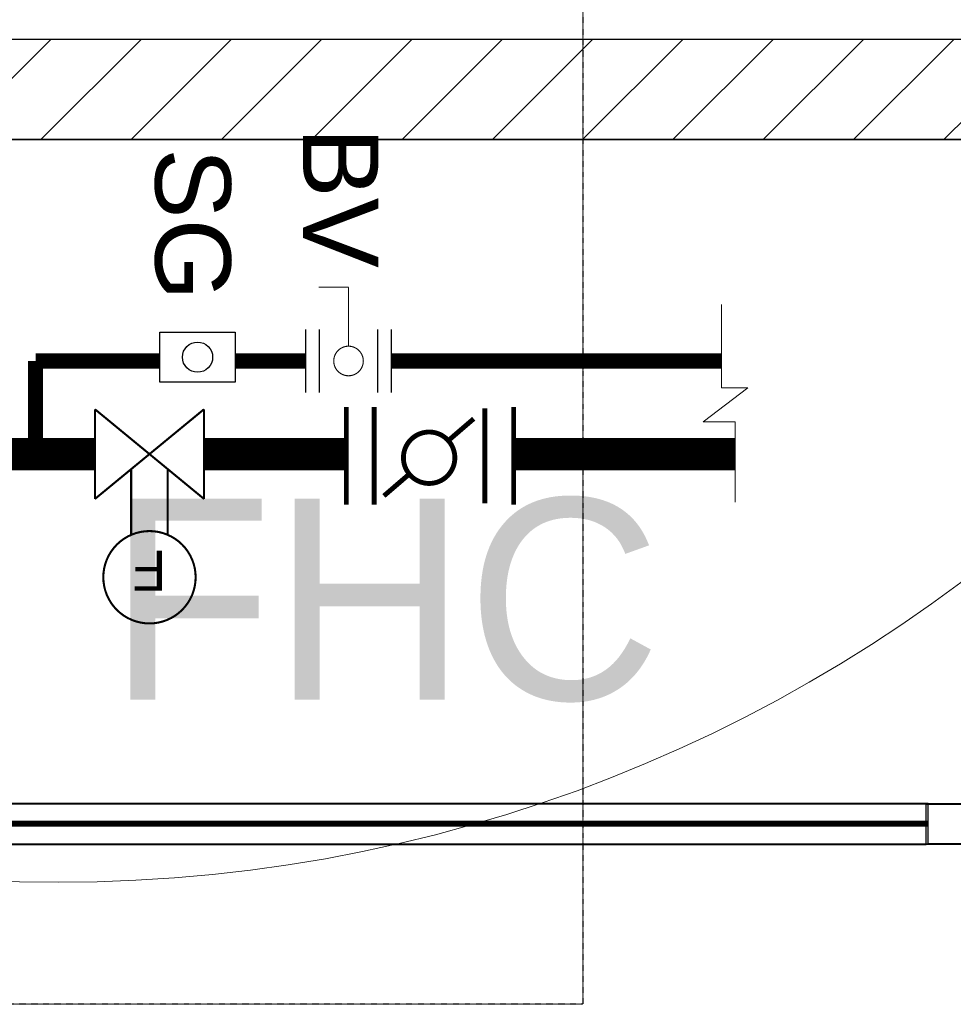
# Model space of a CAD drawing. Header units: millimetres. Extents: x -226731 to 126254, y -16359 to 60195.
# Tile 150 of 256: x -155152 to -154224, y 10340 to 11319. Entities that reach past the tile are written whole.
import ezdxf
from ezdxf.lldxf.tags import DXFTag

# ---------------------------------------------------------------- set-up
doc = ezdxf.new("R2010")
doc.units = ezdxf.units.MM
doc.header["$LTSCALE"] = 0.1
doc.header["$MEASUREMENT"] = 0
for name, pattern in [('$0$HIDDEN', [0.375, 0.25, -0.125]), ('AUDIT_D_060311083008-3', [0]), ('CENTER', [2, 1.25, -0.25, 0.25, -0.25]), ('CENTER2', [1.125, 0.75, -0.125, 0.125, -0.125]), ('CONTINOUS', [0, 0, 0])]:
    doc.linetypes.add(name, pattern=pattern)
doc.layers.get('0').update_dxf_attribs({"lineweight": 5})
for name, color, linetype in [('0-CCE-FF-SIGHT GLASS', 7, 'Continuous'), ('0_CCE_FF_VALVES', 10, 'Continuous'), ('A-Anno-Note', 211, 'Continuous'), ('A-ANNO-TEXT-100', 211, 'AUDIT_D_060311083008-3'), ('ELEVATION 4', 8, 'Continuous'), ('FIRE FIGHTING SERVICES', 5, 'Continuous')]:
    doc.layers.add(name, color=color, linetype=linetype)
for name, color, linetype, lineweight in [('0_CCE_ FF_SIDE WALL SPRINKLER', 6, 'Continuous', 0), ('0_CCE_FF_100 DIA PIPE', 11, 'Continuous', 0), ('0_CCE_FF_DRAIN PIPE', 42, 'DASH', 0), ('4_Glass', 140, 'Continuous', 40), ('HATCH-WALL', 8, 'Continuous', 5), ('MEP FLUSH WATER', 1, 'CENTER2', 40), ('NPC-P-Text', 7, 'Continuous', 18), ('SPRINKLER COVERAGE AREA', 1, 'Continuous', 9), ('WALL', 2, 'Continuous', 30)]:
    doc.layers.add(name, color=color, linetype=linetype, lineweight=lineweight)
doc.layers.add('AREA LINE', color=3, linetype='Continuous', plot=False)
doc.styles.add('A2 FORMAT$0$Standard', font='arial.ttf')
doc.styles.add('ARIAL', font='arial.ttf')
doc.styles.add('Txt100-02', font='GOTHIC.TTF', dxfattribs={"height": 250})
tags = doc.linetypes.add('DASH', pattern=[0.35, 0.25, -0.1]).pattern_tags.tags
tags[6:7] = [DXFTag(74, 4), DXFTag(75, 0), DXFTag(340, '0'), DXFTag(46, 1.0), DXFTag(50, 0.0), DXFTag(44, 0.0), DXFTag(45, 0.0)]
tags[4:5] = [DXFTag(74, 4), DXFTag(75, 0), DXFTag(340, '0'), DXFTag(46, 1.0), DXFTag(50, 0.0), DXFTag(44, 0.0), DXFTag(45, 0.0)]

# ---------------------------------------------------------------- blocks, each defined once
blk = doc.blocks.new('BFV')
at = {"linetype": 'Continuous', "lineweight": 13, "const_width": 281}
for points in [[(-4894, -2938), (-4894, 2712)], [(3180, -2938), (3180, 2712)], [(4794, -2938), (4794, 2712)], [(-3228, -2857), (-3228, 2631)], [(1149, 947), (2619, 2209)], [(-2580, -2255), (-1110, -992)]]:
    blk.add_lwpolyline(points, dxfattribs=at)
blk.add_lwpolyline([(-1489, 0, -1.128321), (1446, -355, -0.886273), (-1489, 0, 14.025046)], format="xyb", dxfattribs=at)
blk = doc.blocks.new('BV')
at = {"linetype": 'Continuous', "const_width": 0.647}
for points in [[(0, 8.63), (0, 43.06)], [(17.33, 43.06), (0, 43.06)], [(-25, 18.5), (-25, -18.5)], [(-17.03, 18.5), (-17.03, -18.5)], [(17.03, 18.5), (17.03, -18.5)], [(25, 18.5), (25, -18.5)]]:
    blk.add_lwpolyline(points, dxfattribs=at)
blk.add_lwpolyline([(-8.63, 0, -1), (8.63, 0, -1), (-8.63, 0, 2.414214)], format="xyb", dxfattribs=at)
blk = doc.blocks.new('FLOW SWITCH')
at = {"color": 7, "linetype": 'Continuous', "const_width": 150}
blk.add_lwpolyline([(-3340, 8907, -1), (3340, 8907, -1), (-3340, 8907, -1)], format="xyb", dxfattribs=at)
for points in [[(-1325, 5841), (-1325, 1089)], [(1325, 5841), (1325, 1089)]]:
    blk.add_lwpolyline(points, dxfattribs=at)
at = {"layer": 'MEP FLUSH WATER', "linetype": 'Continuous', "lineweight": 13, "const_width": 150}
for points in [[(3947, 3245), (-3947, -3245)], [(3947, -3245), (-3947, 3245)], [(-3947, 3245), (-3947, -3245)], [(3947, 3245), (3947, -3245)]]:
    blk.add_lwpolyline(points, dxfattribs=at)
at = {"color": 7, "style": 'A2 FORMAT$0$Standard'}
blk.add_text('F', height=2893, dxfattribs=at).set_placement((-1228, 6994))
blk = doc.blocks.new('A$C2AD535C3')
at = {"layer": 'SPRINKLER COVERAGE AREA', "color": 1}
blk.add_circle((0, 0), 2500, dxfattribs=at)
blk = doc.blocks.new('G$C3584CA52')
at = {"layer": '0-CCE-FF-SIGHT GLASS', "color": 7, "linetype": 'Continuous'}
blk.add_lwpolyline([(8080.59, -10212.09), (8080.59, -10262.09), (8005.59, -10262.09), (8005.59, -10212.09)], close=True, dxfattribs=at)
blk.add_circle((8043.09, -10237.09), 15, dxfattribs=at)
at = {"layer": '0_CCE_FF_100 DIA PIPE', "color": 1, "linetype": 'CENTER', "ltscale": 5, "const_width": 32}
for points in [[(7941.04, -10333.44), (6822.83, -10333.44)], [(8049.52, -10333.44), (8190.98, -10333.44)], [(8357.43, -10333.44), (8577.55, -10333.44)]]:
    blk.add_lwpolyline(points, dxfattribs=at)
at = {"layer": '0_CCE_FF_DRAIN PIPE', "linetype": 'CONTINOUS', "ltscale": 0.1, "const_width": 15, "elevation": 0}
for points in [[(8005.59, -10240.89), (7882.04, -10240.89)], [(8150.6, -10240.89), (8080.59, -10240.89)]]:
    blk.add_lwpolyline(points, dxfattribs=at)
at = {"layer": '0_CCE_FF_DRAIN PIPE', "linetype": 'CONTINOUS', "ltscale": 0.1, "const_width": 15}
for points in [[(7882.04, -10240.89), (7882.04, -10334.29)], [(8080.59, -10240.89), (8150.6, -10240.89)], [(8235.77, -10240.89), (8564.15, -10240.89)]]:
    blk.add_lwpolyline(points, dxfattribs=at)
at = {"layer": 'NPC-P-Text', "color": 7}
blk.add_lwpolyline([(8564.15, -10184.76), (8564.15, -10267.7), (8590.22, -10267.7), (8545.88, -10301.35), (8577.55, -10301.35), (8577.55, -10381.33)], dxfattribs=at)
at = {"layer": '0_CCE_ FF_SIDE WALL SPRINKLER', "color": 240, "xscale": -0.6, "yscale": 0.6, "zscale": 0.6}
blk.add_blockref('A$C2AD535C3', (7904.64, -9259), dxfattribs=at)
at = {"layer": '0_CCE_FF_VALVES', "xscale": -1.703251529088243, "yscale": 1.703251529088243, "zscale": 1.703251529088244}
blk.add_blockref('BV', (8193.18, -10240.89), dxfattribs=at)
at = {"layer": '0_CCE_FF_VALVES'}
for name, p, xscale, yscale, zscale, rotation in [('BFV', (8273.34, -10337.06), 0.01717981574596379, 0.01717981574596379, 0.01717981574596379, 180.0000000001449), ('FLOW SWITCH', (7995.28, -10333.44), 0.01374385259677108, 0.01374385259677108, 0.01374385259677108, 180)]:
    blk.add_blockref(name, p, dxfattribs=dict(at, xscale=xscale, yscale=yscale, zscale=zscale, rotation=rotation))
at = {"layer": '0-CCE-FF-SIGHT GLASS', "color": 7, "linetype": 'Continuous', "char_height": 75, "width": 272.0892, "attachment_point": 3, "rotation": 270, "style": 'ARIAL'}
for s, insert in [('BV', (8222.94, -10148.44)), ('SG', (8076.06, -10180.81))]:
    blk.add_mtext(s, dxfattribs=dict(at, insert=insert))

msp = doc.modelspace()

# ---------------------------------------------------------------- hatches: boundary and pattern name
at = {"layer": 'HATCH-WALL'}
h = msp.add_hatch(dxfattribs=at)
h.set_pattern_fill('ANSI31', color=8, scale=20)
h.set_pattern_definition([(45, (-171738.69, 20724.63), (-44.90128, 44.90128), [])])
h.paths.add_polyline_path([(-154208.69, 11199.63), (-155388.73, 11199.63), (-155388.73, 10499.63), (-155488.73, 10499.63), (-155488.73, 11299.63), (-154208.69, 11299.63)])

# ---------------------------------------------------------------- linework, layer by layer
at = {"layer": '4_Glass', "color": 8, "const_width": 6}
msp.add_lwpolyline([(-155348.73, 10519.63), (-154248.69, 10519.63)], dxfattribs=at)
at = {"layer": 'A-Anno-Note', "color": 8, "linetype": '$0$HIDDEN'}
msp.add_lwpolyline([(-155862.19, 20679.41), (-154592.19, 20679.41), (-154592.19, 10340.17), (-155862.19, 10340.17)], close=True, dxfattribs=at)
at = {"layer": 'AREA LINE', "color": 8}
msp.add_lwpolyline([(-164851.16, 10499.63), (-155388.73, 10499.63), (-155388.73, 11199.63), (-154208.69, 11199.63), (-154208.69, 10499.63), (-152367.94, 10499.63)], dxfattribs=at)
at = {"layer": 'ELEVATION 4'}
for points in [[(-155350.66, 10499.1), (-154250.62, 10499.1), (-154250.62, 10539.1), (-155350.66, 10539.1)], [(-154210.62, 10499.1), (-154250.62, 10499.1), (-154250.62, 10539.1), (-154210.62, 10539.1)], [(-154210.62, 10499.1), (-154250.62, 10499.1), (-154250.62, 10539.1), (-154210.62, 10539.1)]]:
    msp.add_lwpolyline(points, close=True, dxfattribs=at)
at = {"layer": 'ELEVATION 4', "color": 8}
for points in [[(-155348.73, 10499.63), (-154248.69, 10499.63), (-154248.69, 10539.63), (-155348.73, 10539.63)], [(-154208.69, 10499.63), (-154248.69, 10499.63), (-154248.69, 10539.63), (-154208.69, 10539.63)], [(-154208.69, 10499.63), (-154248.69, 10499.63), (-154248.69, 10539.63), (-154208.69, 10539.63)]]:
    msp.add_lwpolyline(points, close=True, dxfattribs=at)
at = {"layer": 'WALL', "color": 8}
msp.add_lwpolyline([(-154208.69, 11199.63), (-155388.73, 11199.63), (-155388.73, 10499.63), (-155488.73, 10499.63), (-155488.73, 11299.63), (-154208.69, 11299.63)], close=True, dxfattribs=at)

# ---------------------------------------------------------------- block references
at = {"layer": 'FIRE FIGHTING SERVICES'}
msp.add_blockref('G$C3584CA52', (-163018.33, 21220.5), dxfattribs=at)

# ---------------------------------------------------------------- texts
at = {"layer": 'A-ANNO-TEXT-100', "color": 8, "insert": (-155064.08, 10842.91), "char_height": 200, "width": 2114.2749, "attachment_point": 1, "style": 'Txt100-02'}
msp.add_mtext('FHC', dxfattribs=at)

doc.saveas('drawing.dxf')
